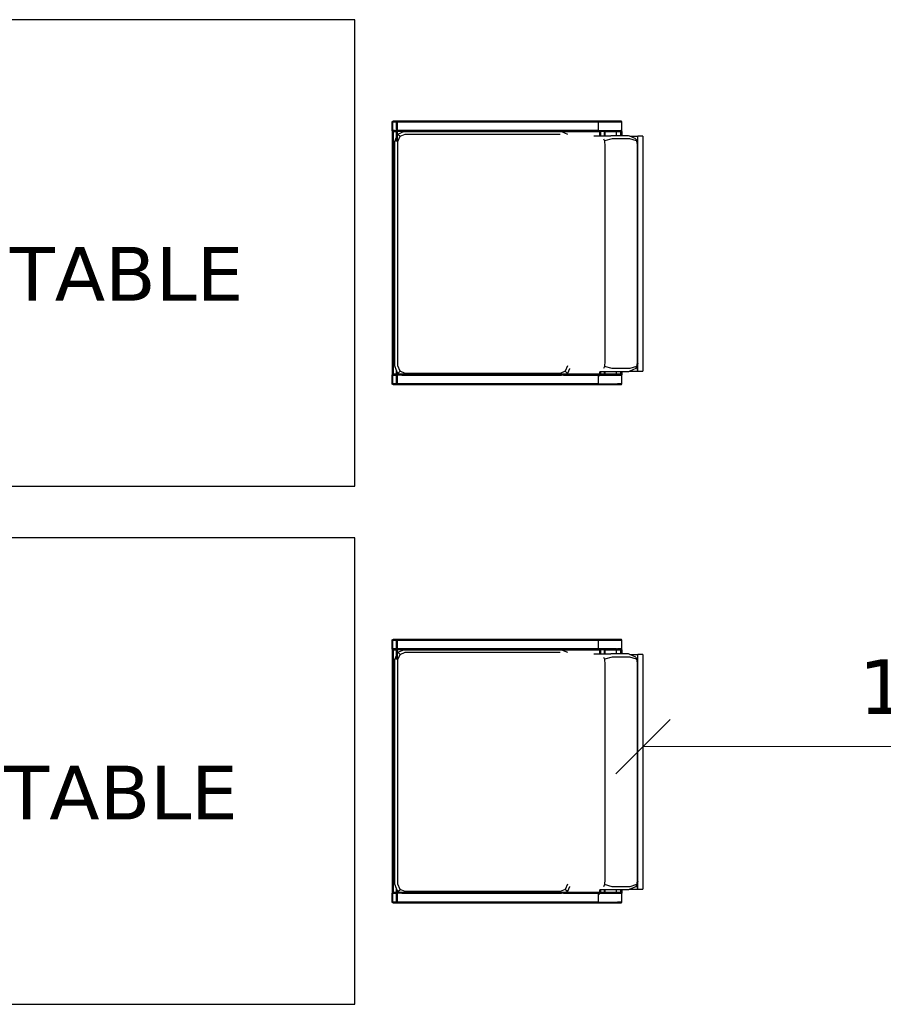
# Model space of a CAD drawing. Header units: millimetres. Extents: x 140304 to 319987, y -10756 to 142544.
# Tile 106 of 203: x 145264 to 146931, y 92037 to 93937. Entities that reach past the tile are written whole.
import ezdxf

# ---------------------------------------------------------------- set-up
doc = ezdxf.new("R2010")
doc.units = ezdxf.units.MM
doc.header["$LTSCALE"] = 10
doc.header["$PDMODE"] = 35
doc.header["$PDSIZE"] = -1000
doc.layers.get('0').update_dxf_attribs({"linetype": 'CONTINUOUS'})
doc.layers.get('Defpoints').update_dxf_attribs({"color": 253, "linetype": 'CONTINUOUS'})
doc.layers.add('DIM', color=150, linetype='CONTINUOUS', lineweight=15)
doc.layers.add('title', color=3, linetype='CONTINUOUS', lineweight=0)
doc.layers.add('furn', color=7, linetype='CONTINUOUS', true_color=0x9c9c9c)
doc.styles.get("Standard").update_dxf_attribs({"font": 'verdana.ttf'})
doc.dimstyles.new('LBF 75', dxfattribs={"dimscale": 60, "dimtxt": 1.75, "dimasz": 1.75, "dimexe": 1, "dimexo": 1, "dimgap": 1, "dimtad": 1, "dimdec": 0, "dimrnd": 5, "dimzin": 12, "dimdsep": 46, "dimtxsty": 'Standard', "dimblk": 'OBLIQUE', "dimcen": 0, "dimclrd": 256, "dimclre": 256, "dimadec": 0, "dimazin": 3, "dimtfac": 1, "dimtdec": 0, "dimtofl": 0, "dimtmove": 0, "dimatfit": 3, "dimldrblk": 'OBLIQUE', "dimfxl": 0.18, "dimtolj": 1, "dimtzin": 0, "dimlwd": -1, "dimlwe": -1, "dimarcsym": 0})

# ---------------------------------------------------------------- blocks, each defined once
blk = doc.blocks.new('chr')
for p, q in [((-9991.8, 152.1), (-9991.9, 151.8)), ((-9991.7, 152.4), (-9991.8, 152.1)), ((-9991.5, 152.6), (-9991.7, 152.4)), ((-9990.9, 153), (-9991.5, 152.6)), ((-9990.3, 153.1), (-9990.9, 153)), ((-9990.4, 151.5), (-9990.9, 153)), ((-9990.4, 151.6), (-9990.9, 153)), ((-9990.4, 151.6), (-9990.9, 153)), ((-9990.4, 151.6), (-9990.3, 153.1)), ((-9990.4, 151.6), (-9990.3, 153.1)), ((-9990.4, 151.6), (-9990.3, 153.1)), ((-9983.5, 153.1), (-9990.3, 153.1)), ((-9990.3, 151.6), (-9990.3, 153.1)), ((-9990.3, 153.1), (-9990.3, 151.6)), ((-9990.3, 151.6), (-9983.5, 153.1)), ((-9983.5, 153.1), (-9990.3, 153.1)), ((-9982.9, 153), (-9983.5, 153.1)), ((-9557.4, 153.1), (-9983.5, 153.1)), ((-9983.5, 153.1), (-9983.5, 151.6)), ((-9983.5, 153.1), (-9983.5, 151.6)), ((-9983.5, 151.6), (-9983.5, 153.1)), ((-9983.5, 151.6), (-9983.5, 153.1)), ((-9983.5, 151.6), (-9983.5, 153.1)), ((-9982.9, 153), (-9983.5, 151.6)), ((-9982.9, 153), (-9983.4, 151.6)), ((-9982.4, 152.6), (-9982.9, 153)), ((-9982.2, 152.4), (-9982.4, 152.6)), ((-9982, 152.1), (-9982.2, 152.4)), ((-9982, 151.8), (-9982, 152.1)), ((-9559, 151.8), (-9558.9, 152.1)), ((-9558.9, 152.1), (-9558.7, 152.4)), ((-9558.7, 152.4), (-9558.5, 152.6)), ((-9558.5, 152.6), (-9558, 153)), ((-9558, 153), (-9557.4, 153.1)), ((-9550.6, 153.1), (-9557.4, 153.1)), ((-9550.6, 153.1), (-9550, 153)), ((-9550, 153), (-9549.5, 152.6)), ((-9549.5, 152.6), (-9549.3, 152.4)), ((-9549.3, 152.4), (-9549.1, 152.1)), ((-9549.1, 152.1), (-9549, 151.8)), ((-9991.9, 151.8), (-9991.9, 151.5)), ((-9991.9, 151.5), (-9991.9, 134.7)), ((-9991.9, 151.5), (-9990.4, 151.5)), ((-9991.9, 151.5), (-9991.9, 134.7)), ((-9991.9, 134.7), (-9990.4, 134.7)), ((-9991.9, 134.7), (-9991.9, 134.6)), ((-9991.9, 134.6), (-9991.9, 134.4)), ((-9990.5, 134.6), (-9991.9, 134.6)), ((-9991.9, 134.4), (-9991.8, 134.1)), ((-9991.9, 128.1), (-9991.9, 134.4)), ((-9991.8, 134.1), (-9991.8, 134)), ((-9991.8, 134), (-9991.7, 133.9)), ((-9991.7, 133.8), (-9991.7, 133.9)), ((-9991.7, 133.8), (-9991.5, 133.6)), ((-9991.5, 133.6), (-9990.9, 133.2)), ((-9990.9, 133.2), (-9990.7, 133.8)), ((-9990.9, 133.2), (-9990.4, 133.1)), ((-9990.6, 134.1), (-9990.5, 134.6)), ((-9990.5, 134.6), (-9990.4, 134.6)), ((-9990.4, 151.6), (-9990.3, 151.6)), ((-9990.4, 151.6), (-9990.4, 151.6)), ((-9990.4, 151.6), (-9990.4, 151.6)), ((-9990.4, 151.6), (-9990.3, 151.6)), ((-9990.3, 151.6), (-9990.4, 151.6)), ((-9990.4, 151.6), (-9990.4, 151.6)), ((-9983.4, 151.5), (-9990.4, 151.5)), ((-9990.4, 134.8), (-9990.4, 134.7)), ((-9990.4, 134.8), (-9990.4, 134.7)), ((-9990.4, 134.7), (-9990.4, 134.8)), ((-9990.4, 134.8), (-9990.4, 134.7)), ((-9990.4, 134.6), (-9990.4, 134.7)), ((-9990.4, 134.7), (-9990.4, 134.7)), ((-9990.4, 134.7), (-9990.4, 134.7)), ((-9990.4, 134.7), (-9990.4, 134.7)), ((-9990.4, 134.6), (-9990.4, 134.7)), ((-9990.4, 134.7), (-9990.4, 134.6)), ((-9990.4, 134.7), (-9983.4, 134.7)), ((-9990.4, 134.7), (-9990.4, 134.7)), ((-9990.4, 134.6), (-9990.4, 134.6)), ((-9990.4, 134.6), (-9990.4, 134.6)), ((-9990.3, 134.6), (-9990.4, 134.6)), ((-9990.4, 134.6), (-9990.4, 134.1)), ((-9990.4, 134.6), (-9990.4, 134.6)), ((-9990.3, 134.6), (-9990.4, 134.6)), ((-9990.4, 134.1), (-9990.4, 134.6)), ((-9990.4, 134.6), (-9990.4, 134.6)), ((-9990.4, 134.6), (-9990.3, 134.6)), ((-9983.5, 134.6), (-9990.4, 134.6)), ((-9990.4, 133.8), (-9990.4, 133.1)), ((-9990.4, 133.1), (-9990.3, 133.1)), ((-9990.4, 133.1), (-9990.4, 128.1)), ((-9990.3, 151.6), (-9983.5, 151.6)), ((-9990.3, 151.6), (-9983.5, 151.6)), ((-9990.3, 134.6), (-9983.5, 134.6)), ((-9990.3, 134.6), (-9990.3, 134.6)), ((-9990.3, 134.6), (-9990.3, 134.1)), ((-9990.3, 134.6), (-9983.5, 134.6)), ((-9983.5, 134.6), (-9990.3, 134.6)), ((-9990.2, 134.6), (-9990.3, 134.6)), ((-9990.3, 134.6), (-9983.5, 134.6)), ((-9990.3, 133.1), (-9990.3, 133.8)), ((-9990.3, 133.1), (-9987.1, 133.8)), ((-9983.5, 133.1), (-9990.3, 133.1)), ((-9990.3, 133.1), (-9990.3, 128.1)), ((-9990.3, 133.1), (-9983.5, 133.1)), ((-9985.8, 134.1), (-9983.5, 134.6)), ((-9983.5, 151.6), (-9983.5, 151.6)), ((-9983.5, 151.6), (-9983.5, 151.6)), ((-9983.5, 151.6), (-9983.5, 151.6)), ((-9983.5, 151.6), (-9983.5, 151.6)), ((-9983.5, 151.6), (-9983.5, 151.6)), ((-9983.5, 151.6), (-9983.5, 151.6)), ((-9983.5, 151.6), (-9983.5, 151.6)), ((-9983.5, 134.6), (-9983.5, 134.6)), ((-9983.5, 134.6), (-9983.5, 134.6)), ((-9983.5, 134.6), (-9983.5, 134.6)), ((-9983.5, 134.6), (-9983.5, 134.6)), ((-9983.5, 134.6), (-9983.5, 134.6)), ((-9983.5, 134.1), (-9983.5, 134.6)), ((-9983.5, 134.6), (-9983.5, 134.6)), ((-9983.5, 134.6), (-9983.5, 134.6)), ((-9983.4, 134.6), (-9983.5, 134.6)), ((-9983.4, 134.6), (-9983.5, 134.6)), ((-9983.5, 134.1), (-9983.5, 134.6)), ((-9983.5, 134.1), (-9983.5, 134.6)), ((-9983.5, 134.6), (-9983.5, 134.6)), ((-9983.5, 134.6), (-9983.5, 134.6)), ((-9983.5, 134.6), (-9983.5, 134.6)), ((-9983.5, 134.6), (-9983.5, 134.6)), ((-9983.5, 134.6), (-9983.5, 134.6)), ((-9983.5, 134.6), (-9983.5, 134.6)), ((-9983.5, 133.1), (-9983.5, 133.8)), ((-9983.5, 133.1), (-9983.5, 133.8)), ((-9983.5, 133.1), (-9983.5, 133.8)), ((-9983.5, 133.1), (-9983, 133.2)), ((-9983.5, 133.1), (-9983, 133.1)), ((-9983.5, 151.6), (-9983.4, 151.5)), ((-9983.4, 151.6), (-9983.5, 151.6)), ((-9981.9, 151.6), (-9983.4, 151.6)), ((-9981.9, 151.5), (-9983.4, 151.5)), ((-9983.4, 134.7), (-9983.4, 135)), ((-9983.4, 135), (-9983.4, 134.7)), ((-9983.4, 134.7), (-9983.4, 135)), ((-9981.9, 134.7), (-9983.4, 134.7)), ((-9983.4, 134.6), (-9983.4, 134.7)), ((-9983.2, 134.1), (-9983.4, 134.7)), ((-9983.4, 134.6), (-9983.4, 134.7)), ((-9983.4, 134.6), (-9983.5, 134.6)), ((-9983.2, 134.1), (-9983.4, 134.6)), ((-9983.4, 134.6), (-9983, 134.6)), ((-9983.4, 134.6), (-9983.4, 134.6)), ((-9983, 133.6), (-9983.1, 133.8)), ((-9982.9, 133.2), (-9983.1, 133.8)), ((-9981.9, 134.6), (-9983, 134.6)), ((-9982.9, 133.2), (-9983, 133.6)), ((-9982.9, 133.2), (-9983, 133.6)), ((-9983, 133.2), (-9982.9, 133.2)), ((-9983, 133.1), (-9981.9, 133.1)), ((-9982.9, 133.2), (-9982.4, 133.6)), ((-9982.4, 133.6), (-9982.2, 133.8)), ((-9981.9, 151.6), (-9982, 151.8)), ((-9982, 134.4), (-9981.9, 134.6)), ((-9982, 134.1), (-9982, 134.4)), ((-9982, 134.4), (-9981.9, 134.1)), ((-9981.9, 151.5), (-9981.9, 151.6)), ((-9559, 151.6), (-9981.9, 151.6)), ((-9946.9, 151.5), (-9981.9, 151.5)), ((-9981.9, 135), (-9981.9, 134.9)), ((-9981.9, 135), (-9981.9, 134.7)), ((-9981.9, 134.7), (-9981.9, 134.9)), ((-9946.9, 134.7), (-9981.9, 134.7)), ((-9981.9, 134.7), (-9981.9, 134.6)), ((-9981.9, 134.7), (-9981.9, 134.7)), ((-9981.9, 134.6), (-9981.9, 134.6)), ((-9981.9, 134.6), (-9959.9, 134.6)), ((-9981.9, 133.8), (-9981.9, 133.1)), ((-9981.9, 133.1), (-9981.9, 128.1)), ((-9981.9, 133.1), (-9959.9, 133.1)), ((-9959.9, 134.6), (-9959.9, 134.1)), ((-9958.4, 134.6), (-9959.9, 134.6)), ((-9959.9, 133.8), (-9959.9, 133.1)), ((-9959.9, 133.1), (-9959.9, 128.1)), ((-9959.9, 133.1), (-9958.4, 133.1)), ((-9958.4, 134.6), (-9958.4, 134.1)), ((-9958.4, 134.6), (-9958.3, 134.6)), ((-9958.4, 133.8), (-9958.4, 133.1)), ((-9958.4, 133.1), (-9958.4, 128.1)), ((-9958.4, 133.1), (-9958.3, 133.1)), ((-9958.3, 134.6), (-9958.3, 134.1)), ((-9951.5, 134.6), (-9958.3, 134.6)), ((-9958.3, 133.8), (-9958.3, 133.1)), ((-9958.3, 133.1), (-9958.3, 128.1)), ((-9958.3, 133.1), (-9951.5, 133.1)), ((-9951.4, 134.6), (-9951.5, 134.6)), ((-9951.5, 133.1), (-9951.4, 133.1)), ((-9951.4, 134.6), (-9951.4, 134.1)), ((-9951.4, 134.6), (-9949.9, 134.6)), ((-9951.4, 133.8), (-9951.4, 133.1)), ((-9951.4, 133.1), (-9951.4, 128.1)), ((-9951.4, 133.1), (-9949.9, 133.1)), ((-9949.9, 134.6), (-9949.9, 134.1)), ((-9949.9, 134.6), (-9879.5, 134.6)), ((-9949.9, 133.8), (-9949.9, 133.1)), ((-9949.9, 133.1), (-9949.9, 128.1)), ((-9949.9, 133.1), (-9883, 133.1)), ((-9949.8, 136.1), (-9946.9, 136.1)), ((-9946.9, 151.5), (-9559, 151.5)), ((-9946.9, 151.5), (-9946.9, 136.2)), ((-9946.9, 136.2), (-9946.9, 136.1)), ((-9946.9, 136.1), (-9946.9, 134.7)), ((-9879.2, 134.7), (-9946.9, 134.7)), ((-9887.2, 131.4), (-9883, 133.1)), ((-9883, 133.1), (-9881.3, 133.8)), ((-9883, 133.1), (-9877, 133.1)), ((-9880.6, 134.1), (-9879.5, 134.6)), ((-9879.5, 134.6), (-9879.4, 134.6)), ((-9879.4, 134.6), (-9879.2, 134.7)), ((-9879.4, 134.6), (-9875.6, 134.6)), ((-9879.2, 134.7), (-9879.2, 134.7)), ((-9879.2, 134.7), (-9875.4, 134.7)), ((-9877, 133.1), (-9872.8, 133.1)), ((-9875.5, 134.6), (-9875.6, 134.6)), ((-9875.6, 134.6), (-9872.8, 134.6)), ((-9872.8, 134.7), (-9875.4, 134.7)), ((-9872.8, 134.7), (-9567.8, 134.7)), ((-9872.8, 134.7), (-9567.5, 134.6)), ((-9872.8, 134.6), (-9567.5, 134.6)), ((-9567.5, 134.6), (-9872.8, 134.6)), ((-9872.8, 133.1), (-9563.9, 133.1)), ((-9567.8, 134.7), (-9559, 134.7)), ((-9567.8, 134.7), (-9567.5, 134.6)), ((-9567.5, 134.6), (-9559, 134.6)), ((-9567.5, 134.6), (-9566.3, 134.1)), ((-9567.5, 134.6), (-9567.5, 134.6)), ((-9565.6, 133.8), (-9563.9, 133.1)), ((-9563.9, 133.1), (-9559.8, 131.4)), ((-9563.9, 133.1), (-9559, 133.1)), ((-9559, 151.6), (-9559, 151.8)), ((-9559, 151.5), (-9559, 151.6)), ((-9557.5, 151.6), (-9559, 151.6)), ((-9559, 151.5), (-9555.9, 151.5)), ((-9559, 151.5), (-9559, 151.2)), ((-9559, 151.2), (-9559, 134.7)), ((-9557.5, 134.7), (-9559, 134.7)), ((-9559, 134.6), (-9559, 134.7)), ((-9559, 134.7), (-9559, 134.7)), ((-9559, 134.4), (-9559, 134.6)), ((-9559, 134.6), (-9559, 134.6)), ((-9557.5, 134.6), (-9559, 134.6)), ((-9558.9, 134.1), (-9559, 134.4)), ((-9559, 134.4), (-9559, 134.1)), ((-9559, 133.8), (-9559, 133.1)), ((-9559, 133.1), (-9559, 129.5)), ((-9559, 133.1), (-9557.5, 133.1)), ((-9558.5, 133.6), (-9558.7, 133.8)), ((-9558, 133.2), (-9558.5, 133.6)), ((-9557.5, 133.1), (-9558, 133.2)), ((-9557.5, 151.6), (-9557.4, 151.6)), ((-9557.5, 151.2), (-9557.5, 134.7)), ((-9555.9, 134.7), (-9557.5, 134.7)), ((-9557.5, 134.1), (-9557.5, 134.6)), ((-9557.5, 134.6), (-9557.4, 134.6)), ((-9557.5, 134.6), (-9557.5, 134.6)), ((-9557.5, 134.6), (-9557.4, 134.6)), ((-9557.4, 134.6), (-9557.5, 134.6)), ((-9557.5, 134.6), (-9557.4, 134.6)), ((-9557.5, 133.1), (-9557.5, 133.8)), ((-9557.4, 133.1), (-9557.5, 133.1)), ((-9557.5, 125.9), (-9557.5, 133.1)), ((-9557.4, 151.6), (-9550.6, 151.6)), ((-9557.4, 151.6), (-9557.4, 151.6)), ((-9557.4, 134.6), (-9550.6, 134.7)), ((-9557.4, 134.6), (-9550.6, 134.7)), ((-9557.4, 134.6), (-9557.4, 134.6)), ((-9550.6, 134.6), (-9557.4, 134.6)), ((-9557.4, 134.6), (-9557.4, 134.1)), ((-9550.6, 134.6), (-9557.4, 134.6)), ((-9557.4, 134.6), (-9557.4, 134.6)), ((-9550.6, 134.6), (-9557.4, 134.6)), ((-9557.4, 133.8), (-9557.4, 133.1)), ((-9557.4, 133.1), (-9550.6, 133.1)), ((-9557.4, 133.1), (-9557.4, 125.6)), ((-9553.1, 151.5), (-9555.9, 151.5)), ((-9553.1, 134.7), (-9555.9, 134.7)), ((-9553.1, 151.5), (-9550.9, 151.5)), ((-9550.9, 134.7), (-9553.1, 134.7)), ((-9550.5, 151.5), (-9550.9, 151.5)), ((-9550.6, 134.7), (-9550.9, 134.7)), ((-9550.6, 151.6), (-9550.6, 151.6)), ((-9550.6, 151.6), (-9550.5, 151.6)), ((-9550.6, 134.7), (-9550.6, 134.7)), ((-9550.6, 134.7), (-9550.5, 134.7)), ((-9550.6, 134.7), (-9550.5, 134.7)), ((-9550.6, 134.7), (-9550.5, 134.6)), ((-9550.6, 134.7), (-9550.6, 134.6)), ((-9550.6, 134.7), (-9550.6, 134.6)), ((-9550.6, 134.7), (-9550.5, 134.7)), ((-9550.6, 134.6), (-9550.6, 134.6)), ((-9550.5, 134.6), (-9550.6, 134.6)), ((-9550.6, 134.1), (-9550.6, 134.6)), ((-9550.5, 134.6), (-9550.6, 134.6)), ((-9550.6, 133.1), (-9550.6, 133.8)), ((-9550.6, 133.1), (-9550.5, 133.1)), ((-9550.6, -335.4), (-9550.6, 133.1)), ((-9549.5, 151.5), (-9550.5, 151.5)), ((-9549.5, 134.7), (-9550.5, 134.7)), ((-9550.5, 134.6), (-9550.5, 134.1)), ((-9550.1, 134.6), (-9550.5, 134.6)), ((-9550.5, 133.8), (-9550.5, 133.1)), ((-9550.5, 133.1), (-9550.1, 133.2)), ((-9550.5, 133.1), (-9550.5, -335.4)), ((-9549.7, 134.6), (-9550.1, 134.6)), ((-9550, 133.2), (-9550.1, 133.2)), ((-9549.7, 133.5), (-9550, 133.2)), ((-9549, 134.6), (-9549.7, 134.6)), ((-9549.7, 133.5), (-9549.5, 133.6)), ((-9549.5, 151.5), (-9549, 151.5)), ((-9549.5, 134.7), (-9549.5, 151.5)), ((-9549, 134.7), (-9549.5, 134.7)), ((-9549.3, 133.8), (-9549.5, 133.6)), ((-9549.1, 134.1), (-9549.3, 133.8)), ((-9549, 134.4), (-9549.1, 134.1)), ((-9549, 151.8), (-9549, 151.5)), ((-9549, 151.5), (-9549, 134.7)), ((-9549, 134.7), (-9549, 134.6)), ((-9549, 134.6), (-9549, 134.4)), ((-9549, -335.4), (-9549, 134.4)), ((-10023, 127), (-10032.8, 127)), ((-10032.8, -326.2), (-10032.8, 127)), ((-10007.2, 127), (-10023, 127)), ((-10023, 127), (-10021.2, 117)), ((-10023, 127), (-10023, 117)), ((-10023, 117), (-10021.2, 117)), ((-10023, 112.1), (-10021, 117)), ((-10023, 117), (-10023, 112.1)), ((-10021.4, 107.8), (-10020.7, 117)), ((-10021, 117), (-10021.2, 117)), ((-10021, 117), (-10020.6, 117.9)), ((-10021, 117), (-10020.7, 117)), ((-10020.7, 117.1), (-10020.6, 117.9)), ((-10020.7, 117), (-10020.7, 117.1)), ((-10020.6, 117.9), (-10007.2, 122.1)), ((-10020.6, 117.9), (-10018.9, 122.1)), ((-10018.9, 122.1), (-10007.2, 127)), ((-10007.2, 127), (-10004.7, 128.1)), ((-10007.2, 122.1), (-9973.4, 122.1)), ((-10004.7, 128.1), (-9991.9, 128.1)), ((-9991.9, 128.1), (-9990.4, 128.1)), ((-9990.4, 128.1), (-9990.3, 128.1)), ((-9990.3, 128.1), (-9983.6, 128.1)), ((-9983.6, 128.1), (-9983.5, 128.1)), ((-9983.5, 128.1), (-9983, 128.1)), ((-9983, 128.1), (-9981.9, 128.1)), ((-9981.9, 128.1), (-9970.9, 128.1)), ((-9973.4, 122.1), (-9958.5, 117.9)), ((-9970.9, 128.1), (-9959.9, 128.1)), ((-9959.9, 128.1), (-9958.4, 128.1)), ((-9959.2, 107.8), (-9958.5, 117.9)), ((-9958.5, 117.9), (-9956.7, 122.1)), ((-9958.4, 128.1), (-9958.3, 128.1)), ((-9958.3, 128.1), (-9951.6, 128.1)), ((-9951.6, 128.1), (-9951.5, 128.1)), ((-9951.5, 128.1), (-9951.4, 128.1)), ((-9951.4, 128.1), (-9949.9, 128.1)), ((-9891.2, 121.7), (-9891, 122.1)), ((-9891, 122.1), (-9890.9, 122.4)), ((-9890.9, 122.4), (-9887.2, 131.4)), ((-9887.2, 131.4), (-9882.9, 127.2)), ((-9887.2, 117), (-9882.9, 127.2)), ((-9882.9, 127.2), (-9872.8, 131.4)), ((-9872.8, 131.4), (-9687.4, 131.4)), ((-9687.4, 131.4), (-9574.2, 131.4)), ((-9574.2, 131.4), (-9564, 127.2)), ((-9559.8, 131.4), (-9564, 127.2)), ((-9564, 127.2), (-9559.8, 117)), ((-9559.8, 131.4), (-9559, 129.5)), ((-9559.8, 117), (-9559.8, -99.6)), ((-9559, 129.5), (-9557.5, 125.9)), ((-9557.5, 125.9), (-9557.4, 125.6)), ((-9557.4, 125.6), (-9553.8, 117)), ((-9553.8, 117), (-9553.8, -89.2)), ((-10023, 112.1), (-10023, -311.2)), ((-10021.4, -30.5), (-10021.4, 107.8)), ((-9959.2, -30.5), (-9959.2, 107.8)), ((-10021.4, -168.7), (-10021.4, -30.5)), ((-9959.2, -168.7), (-9959.2, -30.5)), ((-9553.8, -89.2), (-9553.8, -99.6)), ((-9559.8, -99.6), (-9559.8, -316.2)), ((-9553.8, -99.6), (-9553.8, -316.2)), ((-10021.4, -306.9), (-10021.4, -168.7)), ((-9959.2, -306.9), (-9959.2, -168.7)), ((-10023, -311.2), (-10021, -316.2)), ((-10023, -311.2), (-10023, -316.2)), ((-10023, -316.2), (-10023, -317.3)), ((-10023, -316.2), (-10021, -316.2)), ((-10023, -317.3), (-10023, -326.2)), ((-10020.7, -316.2), (-10021.4, -306.9)), ((-10021, -316.2), (-10020.6, -317.1)), ((-10020.7, -316.2), (-10021, -316.2)), ((-10020.6, -317.1), (-10020.7, -316.2)), ((-10020.6, -317.1), (-10007.2, -321.3)), ((-10020.4, -317.7), (-10020.6, -317.1)), ((-10018.9, -321.3), (-10020.4, -317.7)), ((-10018.9, -321.3), (-10007.2, -326.2)), ((-10007.2, -321.3), (-9973.4, -321.3)), ((-9973.4, -321.3), (-9958.5, -317.1)), ((-9958.5, -317.1), (-9959.2, -306.9)), ((-9956.7, -321.3), (-9958.5, -317.1)), ((-9559.8, -316.2), (-9564, -326.3)), ((-9559, -316.2), (-9559, -328.6)), ((-9557.5, -325), (-9557.5, -316.2)), ((-9557.4, -316.2), (-9557.4, -324.8)), ((-9553.8, -316.2), (-9557.2, -324.4)), ((-10032.8, -326.2), (-10023, -326.2)), ((-10007.2, -326.2), (-10023, -326.2)), ((-10007.2, -326.2), (-10004.7, -327.2)), ((-10004.7, -327.2), (-9991.9, -327.2)), ((-9991.9, -335.4), (-9991.9, -327.2)), ((-9991.9, -327.2), (-9990.4, -327.2)), ((-9990.4, -335.4), (-9991.9, -335.4)), ((-9991.8, -336.4), (-9991.9, -336.7)), ((-9991.9, -336.7), (-9991.9, -337)), ((-9991.9, -337), (-9991.9, -353.8)), ((-9991.9, -337), (-9990.4, -337)), ((-9991.9, -337), (-9991.9, -353.8)), ((-9991.7, -336.1), (-9991.8, -336.4)), ((-9991.5, -335.9), (-9991.7, -336.1)), ((-9990.9, -335.5), (-9991.5, -335.9)), ((-9990.4, -335.4), (-9990.9, -335.5)), ((-9990.4, -337), (-9990.9, -335.5)), ((-9990.4, -336.9), (-9990.9, -335.5)), ((-9990.4, -337), (-9990.9, -335.5)), ((-9990.4, -327.2), (-9990.4, -335.4)), ((-9990.4, -327.2), (-9990.3, -327.2)), ((-9990.4, -336.9), (-9990.3, -335.4)), ((-9990.3, -335.4), (-9990.4, -335.4)), ((-9990.4, -336.9), (-9990.3, -335.4)), ((-9990.4, -336.9), (-9990.3, -335.4)), ((-9990.4, -336.9), (-9990.3, -336.9)), ((-9990.4, -336.9), (-9990.4, -336.9)), ((-9990.4, -336.9), (-9990.4, -336.9)), ((-9990.4, -336.9), (-9990.3, -336.9)), ((-9990.3, -336.9), (-9990.4, -336.9)), ((-9990.4, -336.9), (-9990.4, -336.9)), ((-9983.4, -337), (-9990.4, -337)), ((-9990.3, -327.2), (-9990.3, -335.4)), ((-9990.3, -327.2), (-9990.2, -327.2)), ((-9983.5, -335.4), (-9990.3, -335.4)), ((-9990.3, -336.9), (-9990.3, -335.4)), ((-9990.3, -335.4), (-9990.3, -336.9)), ((-9990.3, -336.9), (-9983.5, -335.4)), ((-9983.5, -335.4), (-9990.3, -335.4)), ((-9990.3, -336.9), (-9983.5, -336.9)), ((-9990.3, -336.9), (-9983.5, -336.9)), ((-9990.2, -327.2), (-9983.5, -327.2)), ((-9983.5, -327.2), (-9983, -327.2)), ((-9983.5, -335.4), (-9983.5, -336.9)), ((-9983.5, -335.4), (-9983.5, -336.9)), ((-9983, -335.4), (-9983.5, -335.4)), ((-9982.9, -335.5), (-9983.5, -335.4)), ((-9983.5, -335.4), (-9983.5, -335.4)), ((-9983.5, -336.9), (-9983.5, -335.4)), ((-9983.5, -336.9), (-9983.5, -335.4)), ((-9983.5, -336.9), (-9983.5, -335.4)), ((-9982.9, -335.5), (-9983.5, -336.9)), ((-9983.5, -336.9), (-9983.5, -336.9)), ((-9983.5, -336.9), (-9983.5, -336.9)), ((-9983.5, -336.9), (-9983.4, -337)), ((-9983.5, -336.9), (-9983.5, -336.9)), ((-9983.5, -336.9), (-9983.5, -336.9)), ((-9983.4, -336.9), (-9983.5, -336.9)), ((-9983.5, -336.9), (-9983.5, -336.9)), ((-9983.5, -336.9), (-9983.5, -336.9)), ((-9983.5, -336.9), (-9983.5, -336.9)), ((-9983.5, -336.9), (-9983.5, -336.9)), ((-9982.9, -335.5), (-9983.4, -337)), ((-9981.9, -336.9), (-9983.4, -336.9)), ((-9981.9, -337), (-9983.4, -337)), ((-9983, -327.2), (-9981.9, -327.2)), ((-9981.9, -335.4), (-9983, -335.4)), ((-9982.4, -335.9), (-9982.9, -335.5)), ((-9982.2, -336.1), (-9982.4, -335.9)), ((-9982, -336.4), (-9982.2, -336.1)), ((-9982, -336.7), (-9982, -336.4)), ((-9982, -336.7), (-9981.9, -336.5)), ((-9981.9, -336.9), (-9982, -336.7)), ((-9981.9, -327.2), (-9981.9, -335.4)), ((-9981.9, -327.2), (-9970.9, -327.2)), ((-9959.9, -335.4), (-9981.9, -335.4)), ((-9981.9, -336.5), (-9981.9, -335.4)), ((-9981.9, -336.9), (-9559, -336.9)), ((-9981.9, -336.9), (-9981.9, -336.9)), ((-9559, -336.9), (-9981.9, -336.9)), ((-9981.9, -337), (-9981.9, -336.9)), ((-9946.9, -337), (-9981.9, -337)), ((-9959.9, -327.2), (-9970.9, -327.2)), ((-9959.9, -327.2), (-9959.9, -335.4)), ((-9958.4, -327.2), (-9959.9, -327.2)), ((-9958.4, -335.4), (-9959.9, -335.4)), ((-9958.4, -327.2), (-9958.4, -335.4)), ((-9958.3, -327.2), (-9958.4, -327.2)), ((-9958.4, -335.4), (-9958.3, -335.4)), ((-9958.3, -327.2), (-9958.3, -335.4)), ((-9958.2, -327.2), (-9958.3, -327.2)), ((-9958.3, -335.4), (-9951.5, -335.4)), ((-9951.5, -327.2), (-9958.2, -327.2)), ((-9951.4, -327.2), (-9951.5, -327.2)), ((-9951.4, -335.4), (-9951.5, -335.4)), ((-9951.4, -327.2), (-9951.4, -335.4)), ((-9949.9, -327.2), (-9951.4, -327.2)), ((-9951.4, -335.4), (-9949.9, -335.4)), ((-9949.9, -327.2), (-9949.9, -335.4)), ((-9937.7, -327.2), (-9949.9, -327.2)), ((-9875.4, -335.4), (-9949.9, -335.4)), ((-9946.9, -337), (-9559, -337)), ((-9946.9, -337), (-9946.9, -352.3)), ((-9875.4, -335.4), (-9887.2, -330.5)), ((-9872.8, -336.5), (-9875.4, -335.4)), ((-9872.8, -335.4), (-9875.4, -335.4)), ((-9687.4, -330.5), (-9872.8, -330.5)), ((-9838.9, -335.4), (-9872.8, -335.4)), ((-9687.4, -336.5), (-9872.8, -336.5)), ((-9687.4, -335.4), (-9838.9, -335.4)), ((-9574.2, -330.5), (-9687.4, -330.5)), ((-9653.5, -335.4), (-9687.4, -335.4)), ((-9574.2, -336.5), (-9687.4, -336.5)), ((-9574.2, -335.4), (-9653.5, -335.4)), ((-9564, -326.3), (-9574.2, -330.5)), ((-9571.5, -335.4), (-9574.2, -336.5)), ((-9573.1, -335.4), (-9574.2, -335.4)), ((-9571.5, -335.4), (-9573.1, -335.4)), ((-9559.8, -330.5), (-9571.5, -335.4)), ((-9571.5, -335.4), (-9559, -335.4)), ((-9559.8, -330.5), (-9564, -326.3)), ((-9559, -328.6), (-9559.8, -330.5)), ((-9559.8, -330.5), (-9559.8, -330.5)), ((-9557.5, -325), (-9559, -328.6)), ((-9559, -328.6), (-9559, -335.4)), ((-9559, -336.5), (-9559, -335.4)), ((-9557.5, -335.4), (-9559, -335.4)), ((-9559, -336.7), (-9558.9, -336.4)), ((-9559, -336.5), (-9559, -336.7)), ((-9559, -336.9), (-9559, -336.7)), ((-9559, -336.9), (-9559, -336.9)), ((-9559, -337), (-9559, -336.9)), ((-9557.5, -336.9), (-9559, -336.9)), ((-9559, -337), (-9555.9, -337)), ((-9559, -337), (-9559, -337.3)), ((-9559, -337.3), (-9559, -353.8)), ((-9558.9, -336.4), (-9558.7, -336.1)), ((-9558.7, -336.1), (-9558.5, -335.9)), ((-9558.5, -335.9), (-9558, -335.5)), ((-9558, -335.5), (-9557.5, -335.4)), ((-9557.4, -324.8), (-9557.5, -325)), ((-9557.5, -335.4), (-9557.5, -325)), ((-9557.5, -335.4), (-9557.4, -335.4)), ((-9557.4, -335.4), (-9557.5, -335.4)), ((-9557.5, -336.9), (-9557.4, -336.9)), ((-9557.5, -337.3), (-9557.5, -353.8)), ((-9557.2, -324.4), (-9557.4, -324.8)), ((-9557.4, -324.8), (-9557.4, -335.4)), ((-9550.6, -335.4), (-9557.4, -335.4)), ((-9557.4, -335.4), (-9557.4, -335.4)), ((-9557.4, -336.9), (-9557.4, -336.9)), ((-9557.4, -336.9), (-9550.6, -336.9)), ((-9553.1, -337), (-9555.9, -337)), ((-9553.1, -337), (-9550.9, -337)), ((-9550.5, -337), (-9550.9, -337)), ((-9550.5, -335.4), (-9550.6, -335.4)), ((-9550.6, -336.9), (-9550.6, -336.9)), ((-9550.6, -336.9), (-9550.5, -336.9)), ((-9550.5, -335.4), (-9550, -335.5)), ((-9550.5, -335.4), (-9550.1, -335.4)), ((-9549.5, -337), (-9550.5, -337)), ((-9550.1, -335.4), (-9549.7, -335.4)), ((-9550, -335.5), (-9549.5, -335.9)), ((-9549, -335.4), (-9549.7, -335.4)), ((-9549.5, -335.9), (-9549.3, -336.1)), ((-9549.5, -337), (-9549, -337)), ((-9549.5, -353.8), (-9549.5, -337)), ((-9549.3, -336.1), (-9549.1, -336.4)), ((-9549.1, -336.4), (-9549, -336.7)), ((-9549, -336.7), (-9549, -337)), ((-9549, -337), (-9549, -353.8)), ((-9991.9, -353.8), (-9991.9, -354.1)), ((-9991.9, -353.8), (-9990.4, -353.8)), ((-9991.9, -354.1), (-9991.8, -354.4)), ((-9991.8, -354.4), (-9991.7, -354.7)), ((-9991.7, -354.7), (-9991.5, -354.9)), ((-9991.5, -354.9), (-9990.9, -355.3)), ((-9990.9, -355.3), (-9990.4, -353.9)), ((-9990.9, -355.3), (-9990.3, -355.4)), ((-9990.4, -353.8), (-9990.4, -353.8)), ((-9990.4, -353.9), (-9990.4, -353.8)), ((-9990.4, -353.8), (-9990.4, -353.8)), ((-9990.4, -353.9), (-9990.4, -353.8)), ((-9990.4, -353.8), (-9983.4, -353.8)), ((-9990.4, -353.9), (-9990.4, -353.8)), ((-9990.4, -353.8), (-9990.4, -353.8)), ((-9990.4, -353.8), (-9990.4, -353.8)), ((-9990.4, -353.9), (-9990.4, -353.8)), ((-9990.4, -353.8), (-9990.4, -353.8)), ((-9990.4, -353.9), (-9990.4, -353.9)), ((-9990.4, -353.9), (-9990.4, -353.9)), ((-9990.4, -353.9), (-9990.4, -353.9)), ((-9990.3, -355.4), (-9990.4, -353.9)), ((-9990.3, -353.9), (-9990.4, -353.9)), ((-9990.4, -353.9), (-9990.4, -353.9)), ((-9990.4, -353.9), (-9990.4, -353.9)), ((-9990.4, -353.9), (-9990.4, -353.9)), ((-9990.4, -353.9), (-9990.3, -353.9)), ((-9983.5, -353.9), (-9990.4, -353.9)), ((-9990.3, -353.9), (-9983.5, -353.9)), ((-9990.3, -355.4), (-9990.3, -353.9)), ((-9990.3, -355.4), (-9983.5, -353.9)), ((-9983.5, -355.4), (-9990.3, -353.9)), ((-9990.3, -353.9), (-9983.5, -353.9)), ((-9983.5, -355.4), (-9990.3, -355.4)), ((-9990.3, -355.4), (-9983.5, -355.4)), ((-9983.5, -355.4), (-9990.3, -355.4)), ((-9983.5, -353.9), (-9983.5, -353.9)), ((-9983.5, -353.9), (-9983.5, -353.9)), ((-9982.9, -355.3), (-9983.5, -353.9)), ((-9983.4, -353.9), (-9983.5, -353.9)), ((-9983.5, -355.4), (-9983.5, -353.9)), ((-9983.5, -355.4), (-9983.5, -353.9)), ((-9983.5, -355.4), (-9983.5, -353.9)), ((-9983.5, -353.9), (-9983.5, -353.9)), ((-9983.5, -353.9), (-9983.5, -353.9)), ((-9983.5, -355.4), (-9983.5, -353.9)), ((-9983.5, -353.9), (-9983.5, -353.9)), ((-9983.5, -355.4), (-9983.5, -353.9)), ((-9983.5, -353.9), (-9983.5, -353.9)), ((-9983.5, -355.4), (-9982.9, -355.3)), ((-9983.5, -355.4), (-9557.4, -355.4)), ((-9983.4, -353.8), (-9983.4, -353.5)), ((-9983.4, -353.5), (-9983.4, -353.8)), ((-9983.4, -353.8), (-9983.4, -353.5)), ((-9981.9, -353.8), (-9983.4, -353.8)), ((-9983.4, -353.9), (-9983.4, -353.8)), ((-9982.9, -355.3), (-9983.4, -353.8)), ((-9982.9, -355.3), (-9983.4, -353.8)), ((-9982.9, -355.3), (-9983.4, -353.9)), ((-9981.9, -353.9), (-9983.4, -353.9)), ((-9982.9, -355.3), (-9982.4, -354.9)), ((-9982.4, -354.9), (-9982.2, -354.7)), ((-9982.2, -354.7), (-9982, -354.4)), ((-9982, -354.1), (-9981.9, -353.9)), ((-9982, -354.4), (-9982, -354.1)), ((-9981.9, -353.8), (-9981.9, -353.5)), ((-9981.9, -353.5), (-9981.9, -353.8)), ((-9981.9, -353.9), (-9981.9, -353.8)), ((-9946.9, -353.8), (-9981.9, -353.8)), ((-9559, -353.9), (-9981.9, -353.9)), ((-9981.9, -353.9), (-9559, -353.9)), ((-9946.9, -352.3), (-9946.9, -353.8)), ((-9559, -353.8), (-9946.9, -353.8)), ((-9946.9, -353.8), (-9559, -353.9)), ((-9557.5, -353.8), (-9559, -353.8)), ((-9559, -353.9), (-9559, -353.8)), ((-9559, -354.1), (-9559, -353.9)), ((-9559, -353.9), (-9559, -353.9)), ((-9559, -353.9), (-9557.5, -353.9)), ((-9557.5, -353.9), (-9559, -353.9)), ((-9558.9, -354.4), (-9559, -354.1)), ((-9558.7, -354.7), (-9558.9, -354.4)), ((-9558.5, -354.9), (-9558.7, -354.7)), ((-9558, -355.3), (-9558.5, -354.9)), ((-9557.4, -355.4), (-9558, -355.3)), ((-9555.9, -353.8), (-9557.5, -353.8)), ((-9557.5, -353.9), (-9557.4, -353.9)), ((-9557.4, -353.9), (-9557.4, -353.9)), ((-9557.4, -353.9), (-9550.6, -353.9)), ((-9550.6, -353.9), (-9557.4, -353.9)), ((-9557.4, -355.4), (-9550.6, -355.4)), ((-9553.1, -353.8), (-9555.9, -353.8)), ((-9550.9, -353.8), (-9553.1, -353.8)), ((-9550.6, -353.8), (-9550.9, -353.8)), ((-9550.6, -353.9), (-9550.6, -353.8)), ((-9550.6, -353.9), (-9550.5, -353.8)), ((-9550.6, -353.9), (-9550.5, -353.8)), ((-9550.5, -353.8), (-9550.6, -353.8)), ((-9550.6, -353.9), (-9550.6, -353.9)), ((-9550.5, -353.9), (-9550.6, -353.9)), ((-9550.6, -353.9), (-9550.5, -353.9)), ((-9550.6, -353.9), (-9550.6, -353.9)), ((-9550.6, -353.9), (-9550.6, -353.9)), ((-9550, -355.3), (-9550.6, -355.4)), ((-9549.5, -353.8), (-9550.5, -353.8)), ((-9549.5, -354.9), (-9550, -355.3)), ((-9549, -353.8), (-9549.5, -353.8)), ((-9549.3, -354.7), (-9549.5, -354.9)), ((-9549.1, -354.4), (-9549.3, -354.7)), ((-9549, -354.1), (-9549.1, -354.4)), ((-9549, -353.8), (-9549, -354.1))]:
    blk.add_line(p, q)
blk = doc.blocks.new('_OBLIQUE')
at = {"color": 0, "linetype": 'ByBlock', "lineweight": -2}
for p, q in [((-0.5, -0.5), (0.5, 0.5)), ((0, 0), (0, 0))]:
    blk.add_line(p, q, dxfattribs=at)
blk = doc.blocks.new('*D108')
at = {"layer": 'Defpoints', "color": 0, "ltscale": 0.25, "transparency": 16777216}
for p in [(146466.8, 92545.3), (146466.8, 92534.2), (147666.8, 92545.3)]:
    blk.add_point(p, dxfattribs=at)
at = {"layer": 'DIM', "ltscale": 0.25, "transparency": 16777216}
for p, q in [((147666.8, 92534.2), (146466.8, 92534.2)), ((146466.8, 92485.3), (146466.8, 92474.2)), ((147666.8, 92485.3), (147666.8, 92474.2))]:
    blk.add_line(p, q, dxfattribs=at)
at = {"layer": 'DIM', "ltscale": 0.25, "transparency": 16777216, "xscale": 105, "yscale": 105, "zscale": 105, "rotation": 180}
blk.add_blockref('_OBLIQUE', (146466.8, 92534.2), dxfattribs=at)
at = {"layer": 'DIM', "ltscale": 0.25, "transparency": 16777216, "xscale": 105, "yscale": 105, "zscale": 105}
blk.add_blockref('_OBLIQUE', (147666.8, 92534.2), dxfattribs=at)
at = {"layer": 'DIM', "color": 0, "ltscale": 0.25, "transparency": 16777216, "insert": (147066.8, 92648.9), "char_height": 105, "attachment_point": 5}
blk.add_mtext('\\A1;1200', dxfattribs=at)

msp = doc.modelspace()

# ---------------------------------------------------------------- linework, layer by layer
at = {"layer": 'furn', "ltscale": 0.25}
for points in [[(145010.9, 93937), (145010.9, 93037), (145910.9, 93037), (145910.9, 93937)], [(145010.9, 92937), (145010.9, 92037), (145910.9, 92037), (145910.9, 92937)]]:
    msp.add_lwpolyline(points, close=True, dxfattribs=at)

# ---------------------------------------------------------------- block references
at = {"layer": 'furn', "rotation": 180}
for p in [(136433.9, 93385.9), (136433.9, 92385.9)]:
    msp.add_blockref('chr', p, dxfattribs=at)

# ---------------------------------------------------------------- texts
at = {"layer": 'title', "lineweight": 5, "char_height": 103.68, "width": 1701.894, "attachment_point": 3}
for insert in [(145695.6, 93498.6), (145684.9, 92497.4)]:
    msp.add_mtext('TABLE', dxfattribs=dict(at, insert=insert))

# ---------------------------------------------------------------- dimensions: what is measured, and where the dimension line sits
at = {"layer": 'DIM', "ltscale": 0.25}
dim = msp.add_linear_dim(base=(146466.8, 92534.2), p1=(147666.8, 92545.3), p2=(146466.8, 92545.3), dimstyle='LBF 75', dxfattribs=at)
dim.commit()
dim.dimension.update_dxf_attribs({"geometry": '*D108', "text_midpoint": (147066.8, 92648.9)})

doc.saveas('drawing.dxf')
